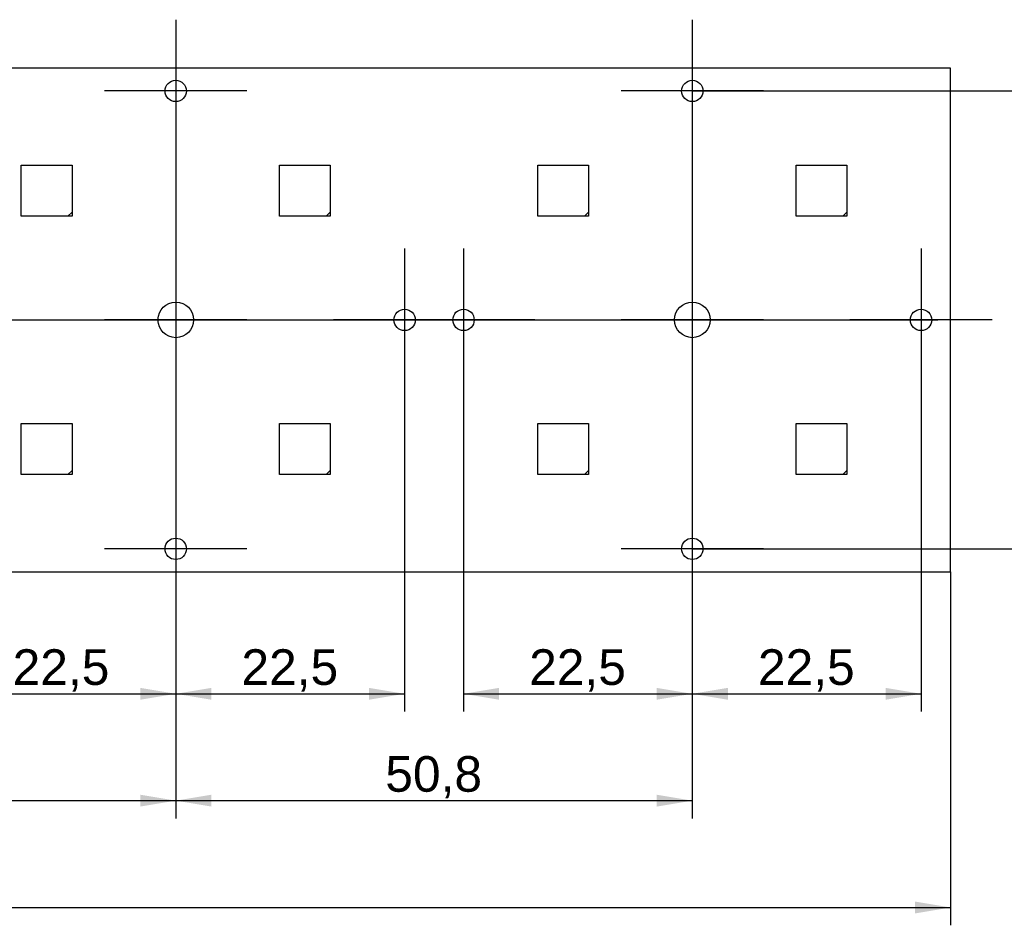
# Model space of a CAD drawing. Header units: millimetres. Extents: x 7 to 819, y 15 to 587.
# Tile 21 of 45: x 255 to 352, y 370 to 459. Entities that reach past the tile are written whole.
import ezdxf
from ezdxf.enums import TextEntityAlignment as Align
from ezdxf.lldxf.tags import DXFTag

# ---------------------------------------------------------------- set-up
doc = ezdxf.new("R2010")
doc.units = ezdxf.units.MM
doc.layers.add('Default', color=7, linetype='Continuous')
doc.layers.add('RECLED_274X50MM_', color=7, linetype='Continuous')
doc.styles.add('SEACAD_Arial', font='arial.ttf')
tags = doc.linetypes.add('CENTER2', pattern=[28.575, 19.05, -3.175, 3.175, -3.175]).pattern_tags.tags
tags[10:11] = [DXFTag(74, 4), DXFTag(75, 0), DXFTag(340, '0'), DXFTag(46, 0.0), DXFTag(50, 0.0), DXFTag(44, 0.0), DXFTag(45, 0.0)]
tags[8:9] = [DXFTag(74, 4), DXFTag(75, 0), DXFTag(340, '0'), DXFTag(46, 0.0), DXFTag(50, 0.0), DXFTag(44, 0.0), DXFTag(45, 0.0)]
tags[6:7] = [DXFTag(74, 4), DXFTag(75, 0), DXFTag(340, '0'), DXFTag(46, 0.0), DXFTag(50, 0.0), DXFTag(44, 0.0), DXFTag(45, 0.0)]
tags[4:5] = [DXFTag(74, 4), DXFTag(75, 0), DXFTag(340, '0'), DXFTag(46, 0.0), DXFTag(50, 0.0), DXFTag(44, 0.0), DXFTag(45, 0.0)]
doc.dimstyles.new('ISO', dxfattribs={"dimtxt": 3.5, "dimasz": 3.5, "dimexe": 1.75, "dimexo": 0, "dimgap": 0.875, "dimtad": 1, "dimtxsty": 'SEACAD_Arial', "dimblk1": '_SE_FILLED', "dimblk2": '_SE_FILLED', "dimsah": 1, "dimcen": 1.75, "dimadec": 0, "dimazin": 0, "dimtfac": 0.5, "dimtdec": 3, "dimtmove": 0, "dimatfit": 3, "dimfxl": 1, "dimarcsym": 0})

# ---------------------------------------------------------------- blocks, each defined once
blk = doc.blocks.new('SEANNOT_GROUP16')
at = {"layer": 'Default', "color": 7, "linetype": 'CENTER2'}
for p, q in [((270.293, 459.316), (270.293, 445.316)), ((277.293, 452.316), (263.293, 452.316))]:
    blk.add_line(p, q, dxfattribs=at)
blk = doc.blocks.new('SEANNOT_GROUP17')
at = {"layer": 'Default', "color": 7, "linetype": 'CENTER2'}
for p, q in [((270.293, 436.816), (270.293, 422.816)), ((277.293, 429.816), (263.293, 429.816))]:
    blk.add_line(p, q, dxfattribs=at)
blk = doc.blocks.new('SEANNOT_GROUP18')
at = {"layer": 'Default', "color": 7, "linetype": 'CENTER2'}
for p, q in [((270.293, 414.316), (270.293, 400.316)), ((277.293, 407.316), (263.293, 407.316))]:
    blk.add_line(p, q, dxfattribs=at)
blk = doc.blocks.new('SEANNOT_GROUP19')
at = {"layer": 'Default', "color": 7, "linetype": 'CENTER2'}
for p, q in [((321.093, 459.316), (321.093, 445.316)), ((328.093, 452.316), (314.093, 452.316))]:
    blk.add_line(p, q, dxfattribs=at)
blk = doc.blocks.new('SEANNOT_GROUP20')
at = {"layer": 'Default', "color": 7, "linetype": 'CENTER2'}
for p, q in [((298.593, 436.816), (298.593, 422.816)), ((305.593, 429.816), (291.593, 429.816))]:
    blk.add_line(p, q, dxfattribs=at)
blk = doc.blocks.new('SEANNOT_GROUP21')
at = {"layer": 'Default', "color": 7, "linetype": 'CENTER2'}
for p, q in [((292.793, 436.816), (292.793, 422.816)), ((299.793, 429.816), (285.793, 429.816))]:
    blk.add_line(p, q, dxfattribs=at)
blk = doc.blocks.new('SEANNOT_GROUP22')
at = {"layer": 'Default', "color": 7, "linetype": 'CENTER2'}
for p, q in [((321.093, 436.816), (321.093, 422.816)), ((328.093, 429.816), (314.093, 429.816))]:
    blk.add_line(p, q, dxfattribs=at)
blk = doc.blocks.new('SEANNOT_GROUP23')
at = {"layer": 'Default', "color": 7, "linetype": 'CENTER2'}
for p, q in [((321.093, 414.316), (321.093, 400.316)), ((328.093, 407.316), (314.093, 407.316))]:
    blk.add_line(p, q, dxfattribs=at)
blk = doc.blocks.new('SEANNOT_GROUP24')
at = {"layer": 'Default', "color": 7, "linetype": 'CENTER2'}
for p, q in [((343.593, 436.816), (343.593, 422.816)), ((350.593, 429.816), (336.593, 429.816))]:
    blk.add_line(p, q, dxfattribs=at)
blk = doc.blocks.new('SEANNOT_GROUP25')
at = {"layer": 'Default', "color": 7, "linetype": 'CENTER2'}
blk.add_line((57.133, 429.816), (345.225, 429.816), dxfattribs=at)
blk = doc.blocks.new('SE1')
at = {"layer": 'RECLED_274X50MM_', "color": 7, "linetype": 'Continuous'}
for p, q in [((346.493, 454.566), (72.693, 454.566)), ((346.493, 405.066), (346.493, 454.566)), ((255.093, 445.016), (260.093, 445.016)), ((255.093, 440.016), (255.093, 445.016)), ((260.093, 445.016), (260.093, 440.416)), ((280.493, 445.016), (285.493, 445.016)), ((280.493, 440.016), (280.493, 445.016)), ((285.493, 445.016), (285.493, 440.416)), ((305.893, 445.016), (310.893, 445.016)), ((305.893, 440.016), (305.893, 445.016)), ((310.893, 445.016), (310.893, 440.416)), ((331.293, 445.016), (336.293, 445.016)), ((331.293, 440.016), (331.293, 445.016)), ((336.293, 445.016), (336.293, 440.416)), ((259.693, 440.016), (255.093, 440.016)), ((260.093, 440.416), (259.693, 440.016)), ((260.093, 440.016), (259.693, 440.016)), ((260.093, 440.416), (260.093, 440.016)), ((285.093, 440.016), (280.493, 440.016)), ((285.493, 440.416), (285.093, 440.016)), ((285.493, 440.016), (285.093, 440.016)), ((285.493, 440.416), (285.493, 440.016)), ((310.493, 440.016), (305.893, 440.016)), ((310.893, 440.416), (310.493, 440.016)), ((310.893, 440.016), (310.493, 440.016)), ((310.893, 440.416), (310.893, 440.016)), ((335.893, 440.016), (331.293, 440.016)), ((336.293, 440.416), (335.893, 440.016)), ((336.293, 440.016), (335.893, 440.016)), ((336.293, 440.416), (336.293, 440.016)), ((255.093, 419.616), (260.093, 419.616)), ((255.093, 414.616), (255.093, 419.616)), ((260.093, 419.616), (260.093, 415.016)), ((280.493, 419.616), (285.493, 419.616)), ((280.493, 414.616), (280.493, 419.616)), ((285.493, 419.616), (285.493, 415.016)), ((305.893, 419.616), (310.893, 419.616)), ((305.893, 414.616), (305.893, 419.616)), ((310.893, 419.616), (310.893, 415.016)), ((331.293, 419.616), (336.293, 419.616)), ((331.293, 414.616), (331.293, 419.616)), ((336.293, 419.616), (336.293, 415.016)), ((259.693, 414.616), (255.093, 414.616)), ((260.093, 415.016), (259.693, 414.616)), ((260.093, 414.616), (259.693, 414.616)), ((260.093, 415.016), (260.093, 414.616)), ((285.093, 414.616), (280.493, 414.616)), ((285.493, 415.016), (285.093, 414.616)), ((285.493, 414.616), (285.093, 414.616)), ((285.493, 415.016), (285.493, 414.616)), ((310.493, 414.616), (305.893, 414.616)), ((310.893, 415.016), (310.493, 414.616)), ((310.893, 414.616), (310.493, 414.616)), ((310.893, 415.016), (310.893, 414.616)), ((335.893, 414.616), (331.293, 414.616)), ((336.293, 415.016), (335.893, 414.616)), ((336.293, 414.616), (335.893, 414.616)), ((336.293, 415.016), (336.293, 414.616)), ((72.693, 405.066), (346.493, 405.066))]:
    blk.add_line(p, q, dxfattribs=at)
for centre, radius in [((270.293, 452.316), 1.05), ((321.093, 452.316), 1.05), ((270.293, 429.816), 1.75), ((321.093, 429.816), 1.75), ((292.793, 429.816), 1.05), ((298.593, 429.816), 1.05), ((343.593, 429.816), 1.05), ((270.293, 407.316), 1.05), ((321.093, 407.316), 1.05)]:
    blk.add_circle(centre, radius, dxfattribs=at)
blk = doc.blocks.new('DMBLK29')
at = {"layer": 'Default', "linetype": 'Continuous'}
for points in [[(251.293, 392.485), (251.293, 393.651), (247.793, 393.068)], [(266.793, 392.485), (270.293, 393.068), (266.793, 393.651)]]:
    blk.add_hatch(color=7, dxfattribs=at).paths.add_polyline_path(points)
at = {"layer": 'Default', "color": 7, "linetype": 'Continuous'}
for p, q in [((270.293, 452.316), (270.293, 391.318)), ((247.793, 429.816), (247.793, 391.318)), ((247.793, 393.068), (270.293, 393.068))]:
    blk.add_line(p, q, dxfattribs=at)
at = {"layer": 'Default', "color": 7, "linetype": 'Continuous', "style": 'SEACAD_Arial'}
blk.add_text('22,5', height=3.5, dxfattribs=at).set_placement((254.249, 397.443), align=Align.TOP_LEFT)
blk = doc.blocks.new('_SE_FILLED')
at = {"color": 0}
blk.add_line((0, 0), (-1, 0), dxfattribs=at)
blk.add_solid([(0, 0), (-1, -0.1665), (-1, 0.1665), (0, 0)], dxfattribs=at)
blk = doc.blocks.new('DMBLK30')
at = {"layer": 'Default', "linetype": 'Continuous'}
for points in [[(273.793, 392.485), (273.793, 393.651), (270.293, 393.068)], [(289.293, 392.485), (292.793, 393.068), (289.293, 393.651)]]:
    blk.add_hatch(color=7, dxfattribs=at).paths.add_polyline_path(points)
at = {"layer": 'Default', "color": 7, "linetype": 'Continuous'}
for p, q in [((292.793, 429.816), (292.793, 391.318)), ((270.293, 407.316), (270.293, 391.318)), ((270.293, 393.068), (292.793, 393.068))]:
    blk.add_line(p, q, dxfattribs=at)
at = {"layer": 'Default', "color": 7, "linetype": 'Continuous', "style": 'SEACAD_Arial'}
blk.add_text('22,5', height=3.5, dxfattribs=at).set_placement((276.749, 397.443), align=Align.TOP_LEFT)
blk = doc.blocks.new('DMBLK31')
at = {"layer": 'Default', "linetype": 'Continuous'}
for points in [[(302.093, 392.485), (302.093, 393.651), (298.593, 393.068)], [(317.593, 392.485), (321.093, 393.068), (317.593, 393.651)]]:
    blk.add_hatch(color=7, dxfattribs=at).paths.add_polyline_path(points)
at = {"layer": 'Default', "color": 7, "linetype": 'Continuous'}
for p, q in [((321.093, 452.316), (321.093, 391.318)), ((298.593, 429.816), (298.593, 391.318)), ((298.593, 393.068), (321.093, 393.068))]:
    blk.add_line(p, q, dxfattribs=at)
at = {"layer": 'Default', "color": 7, "linetype": 'Continuous', "style": 'SEACAD_Arial'}
blk.add_text('22,5', height=3.5, dxfattribs=at).set_placement((305.049, 397.443), align=Align.TOP_LEFT)
blk = doc.blocks.new('DMBLK32')
at = {"layer": 'Default', "linetype": 'Continuous'}
for points in [[(324.593, 392.485), (324.593, 393.651), (321.093, 393.068)], [(340.093, 392.485), (343.593, 393.068), (340.093, 393.651)]]:
    blk.add_hatch(color=7, dxfattribs=at).paths.add_polyline_path(points)
at = {"layer": 'Default', "color": 7, "linetype": 'Continuous'}
for p, q in [((343.593, 429.816), (343.593, 391.318)), ((321.093, 407.316), (321.093, 391.318)), ((321.093, 393.068), (343.593, 393.068))]:
    blk.add_line(p, q, dxfattribs=at)
at = {"layer": 'Default', "color": 7, "linetype": 'Continuous', "style": 'SEACAD_Arial'}
blk.add_text('22,5', height=3.5, dxfattribs=at).set_placement((327.549, 397.443), align=Align.TOP_LEFT)
blk = doc.blocks.new('DMBLK36')
at = {"layer": 'Default', "linetype": 'Continuous'}
for points in [[(222.993, 381.985), (222.993, 383.151), (219.493, 382.568)], [(266.793, 381.985), (270.293, 382.568), (266.793, 383.151)]]:
    blk.add_hatch(color=7, dxfattribs=at).paths.add_polyline_path(points)
at = {"layer": 'Default', "color": 7, "linetype": 'Continuous'}
for p, q in [((219.493, 429.816), (219.493, 380.818)), ((270.293, 429.816), (270.293, 380.818)), ((219.493, 382.568), (270.293, 382.568))]:
    blk.add_line(p, q, dxfattribs=at)
at = {"layer": 'Default', "color": 7, "linetype": 'Continuous', "style": 'SEACAD_Arial'}
blk.add_text('50,8', height=3.5, dxfattribs=at).set_placement((240.099, 386.943), align=Align.TOP_LEFT)
blk = doc.blocks.new('DMBLK37')
at = {"layer": 'Default', "linetype": 'Continuous'}
for points in [[(273.793, 381.985), (273.793, 383.151), (270.293, 382.568)], [(317.593, 381.985), (321.093, 382.568), (317.593, 383.151)]]:
    blk.add_hatch(color=7, dxfattribs=at).paths.add_polyline_path(points)
at = {"layer": 'Default', "color": 7, "linetype": 'Continuous'}
for p, q in [((270.293, 429.816), (270.293, 380.818)), ((321.093, 429.816), (321.093, 380.818)), ((270.293, 382.568), (321.093, 382.568))]:
    blk.add_line(p, q, dxfattribs=at)
at = {"layer": 'Default', "color": 7, "linetype": 'Continuous', "style": 'SEACAD_Arial'}
blk.add_text('50,8', height=3.5, dxfattribs=at).set_placement((290.899, 386.943), align=Align.TOP_LEFT)
blk = doc.blocks.new('DMBLK38')
at = {"layer": 'Default', "linetype": 'Continuous'}
for points in [[(361.698, 448.816), (361.114, 452.316), (360.531, 448.816)], [(361.698, 410.816), (360.531, 410.816), (361.114, 407.316)]]:
    blk.add_hatch(color=7, dxfattribs=at).paths.add_polyline_path(points)
at = {"layer": 'Default', "color": 7, "linetype": 'Continuous'}
for p, q in [((321.093, 452.316), (362.864, 452.316)), ((361.114, 452.316), (361.114, 407.316)), ((321.093, 407.316), (362.864, 407.316))]:
    blk.add_line(p, q, dxfattribs=at)
at = {"layer": 'Default', "color": 7, "linetype": 'Continuous', "style": 'SEACAD_Arial'}
blk.add_text('45', height=3.5, rotation=90, dxfattribs=at).set_placement((356.739, 427.076), align=Align.TOP_LEFT)
blk = doc.blocks.new('DMBLK42')
at = {"layer": 'Default', "linetype": 'Continuous'}
for points in [[(76.193, 371.485), (76.193, 372.651), (72.693, 372.068)], [(342.993, 371.485), (346.493, 372.068), (342.993, 372.651)]]:
    blk.add_hatch(color=7, dxfattribs=at).paths.add_polyline_path(points)
at = {"layer": 'Default', "color": 7, "linetype": 'Continuous'}
for p, q in [((72.693, 405.066), (72.693, 370.318)), ((346.493, 405.066), (346.493, 370.318)), ((72.693, 372.068), (346.493, 372.068))]:
    blk.add_line(p, q, dxfattribs=at)
at = {"layer": 'Default', "color": 7, "linetype": 'Continuous', "style": 'SEACAD_Arial'}
blk.add_text('273,8', height=3.5, dxfattribs=at).set_placement((203.43, 376.443), align=Align.TOP_LEFT)

msp = doc.modelspace()

# ---------------------------------------------------------------- block references
at = {"layer": 'Default'}
for name in ['SEANNOT_GROUP16', 'SEANNOT_GROUP19', 'SE1', 'SEANNOT_GROUP17', 'SEANNOT_GROUP21', 'SEANNOT_GROUP20', 'SEANNOT_GROUP22', 'SEANNOT_GROUP24', 'SEANNOT_GROUP25', 'SEANNOT_GROUP18', 'SEANNOT_GROUP23']:
    msp.add_blockref(name, (0, 0), dxfattribs=at)

# ---------------------------------------------------------------- dimensions: what is measured, and where the dimension line sits
at = {"layer": 'Default', "color": 7, "linetype": 'Continuous'}
for base, p1, p2, picture, middle in [((270.293, 393.068), (247.793, 429.816), (270.293, 452.316), 'DMBLK29', (259.043, 393.068)), ((321.093, 393.068), (298.593, 429.816), (321.093, 452.316), 'DMBLK31', (309.843, 393.068)), ((292.793, 393.068), (270.293, 407.316), (292.793, 429.816), 'DMBLK30', (281.543, 393.068)), ((343.593, 393.068), (321.093, 407.316), (343.593, 429.816), 'DMBLK32', (332.343, 393.068))]:
    dim = msp.add_linear_dim(base=base, p1=p1, p2=p2, text='\\A1;<> ', dimstyle='ISO', dxfattribs=at)
    dim.commit()
    dim.dimension.update_dxf_attribs({"geometry": picture, "text_midpoint": middle, "dimtype": 160})
for base, p1, p2, angle, picture, middle in [((361.114, 452.316), (321.093, 452.316), (321.093, 407.316), 270, 'DMBLK38', (361.114, 429.816)), ((219.493, 382.568), (219.493, 429.816), (270.293, 429.816), 0, 'DMBLK36', (244.893, 382.568)), ((270.293, 382.568), (270.293, 429.816), (321.093, 429.816), 0, 'DMBLK37', (295.693, 382.568)), ((72.693, 372.068), (72.693, 405.066), (346.493, 405.066), 0, 'DMBLK42', (209.593, 372.068))]:
    dim = msp.add_linear_dim(base=base, p1=p1, p2=p2, angle=angle, text='\\A1;<> ', dimstyle='ISO', dxfattribs=at)
    dim.commit()
    dim.dimension.update_dxf_attribs({"geometry": picture, "text_midpoint": middle, "dimtype": 161})

doc.saveas('drawing.dxf')
